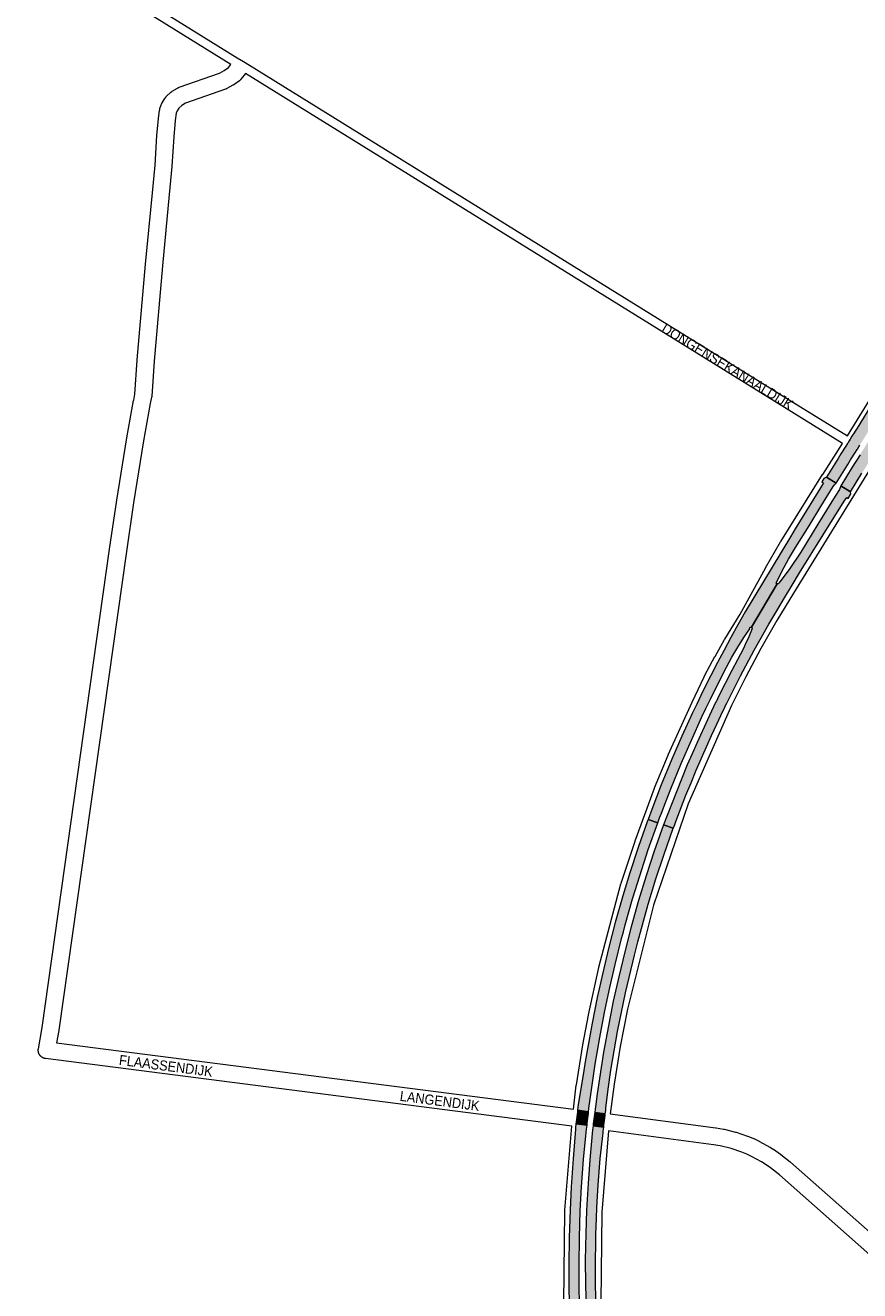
# Paper-space layout 'Layout1' of a CAD drawing. Header units: metres. Extents: x 123097 to 144122, y 392739 to 407589.
# Tile 43 of 256: x 125931 to 126571, y 400884 to 401853. Entities that reach past the tile are written whole.
import ezdxf
from ezdxf.enums import TextEntityAlignment as Align

# ---------------------------------------------------------------- set-up
doc = ezdxf.new("R2010")
doc.units = ezdxf.units.M
doc.header["$MEASUREMENT"] = 0
for name, color, linetype, lineweight in [('gs-anno-wegen algemeen tekst', 7, 'Continuous', 0), ('gs-knt-fietspaden', 7, 'Continuous', 0), ('gs-knt-hoofdweg', 7, 'Continuous', 0), ('gs-knt-wegen algemeen', 7, 'Continuous', 0), ('gs-vlk-plantopografie wegen algemeen', 7, 'Continuous', 0), ('ir-ARC-asfalt-hoofdwegen-te inspecteren', 5, 'Continuous', 0)]:
    doc.layers.add(name, color=color, linetype=linetype, lineweight=lineweight)
doc.styles.add('Style-Arial', font='arial.ttf')

psp = doc.layouts.get("Layout1")

# ---------------------------------------------------------------- hatches: boundary and pattern name
at = {"layer": 'ir-ARC-asfalt-hoofdwegen-te inspecteren', "linetype": 'Continuous', "lineweight": 13}
for points in [[(126570.063, 401530.258), (126570.856, 401531.539), (126572.189, 401533.694), (126572.823, 401534.719), (126573.33, 401535.539), (126575.215, 401538.587), (126576.127, 401540.061), (126601.281, 401580.727), (126602.203, 401582.217), (126602.389, 401582.518), (126603.073, 401583.623), (126603.339, 401584.053), (126603.852, 401584.883), (126608.543, 401592.466), (126610.085, 401594.96), (126611.032, 401596.49), (126613.686, 401600.78), (126614.955, 401602.832), (126623.855, 401617.22), (126623.705, 401617.327), (126616.44, 401621.784), (126606.902, 401606.371), (126606.15, 401605.155), (126603.627, 401601.08), (126602.68, 401599.549), (126601.101, 401596.998), (126596.535, 401589.619), (126595.835, 401588.487), (126595.683, 401588.242), (126594.971, 401587.092), (126594.813, 401586.836), (126593.882, 401585.333), (126568.71, 401544.655), (126567.698, 401543.019), (126566.005, 401540.284), (126565.306, 401539.155), (126564.771, 401538.29), (126563.432, 401536.126), (126562.644, 401534.853), (126561.583, 401533.138), (126561.314, 401532.704), (126560.165, 401530.846), (126556.381, 401524.733), (126554.214, 401521.231), (126545.388, 401506.982), (126552.825, 401502.39), (126561.633, 401516.628), (126563.817, 401520.159), (126567.585, 401526.25), (126568.736, 401528.111), (126569.001, 401528.54)], [(126583.557, 401527.874), (126584.245, 401528.987), (126586.03, 401531.871), (126586.949, 401533.356), (126612.098, 401573.993), (126613.008, 401575.464), (126613.286, 401575.913), (126613.878, 401576.869), (126614.088, 401577.209), (126614.774, 401578.317), (126619.428, 401585.837), (126620.919, 401588.246), (126621.866, 401589.777), (126624.547, 401594.11), (126625.81, 401596.151), (126633.193, 401608.08), (126634.675, 401610.49), (126627.511, 401615.014), (126627.282, 401615.097), (126618.389, 401600.729), (126617.141, 401598.712), (126614.454, 401594.37), (126613.506, 401592.839), (126611.98, 401590.373), (126607.274, 401582.771), (126606.757, 401581.934), (126606.483, 401581.492), (126605.822, 401580.424), (126605.613, 401580.086), (126604.695, 401578.602), (126579.534, 401537.95), (126578.668, 401536.551), (126576.738, 401533.433), (126576.228, 401532.608), (126576.225, 401532.604), (126575.594, 401531.584), (126574.263, 401529.433), (126573.468, 401528.149), (126572.404, 401526.43), (126572.14, 401526.004), (126570.988, 401524.143), (126565.033, 401514.52), (126556.223, 401500.286), (126563.649, 401495.685), (126572.446, 401509.921), (126578.405, 401519.549), (126579.558, 401521.413), (126580.885, 401523.556), (126581.684, 401524.848), (126583.01, 401526.99)], [(126487.691, 401392.119), (126507.356, 401425.225), (126506.803, 401425.74), (126511.333, 401435.083), (126516.249, 401444.229), (126521.542, 401453.162), (126531.892, 401469.77), (126541.035, 401484.56), (126550.498, 401499.763), (126551.499, 401501.22), (126552.825, 401502.39), (126545.388, 401506.982), (126543.741, 401506.332), (126543.264, 401505.96), (126541.624, 401503.287), (126542.93, 401502.493), (126542.279, 401501.273), (126540.661, 401498.791), (126529.935, 401481.558), (126521.26, 401467.476), (126517.628, 401461.344), (126482.853, 401403.658), (126477.354, 401393.909), (126471.906, 401384.135), (126466.725, 401374.519), (126461.586, 401364.885), (126451.454, 401344.926), (126450.356, 401342.7), (126449.235, 401340.411), (126448.904, 401339.729), (126445.73, 401333.134), (126442.601, 401326.513), (126434.338, 401308.551), (126426.683, 401290.811), (126418.558, 401271.107), (126411.344, 401252.347), (126408.478, 401244.686), (126415.851, 401242.086), (126417.324, 401245.832), (126418.735, 401249.601), (126422.275, 401258.847), (126425.859, 401268.074), (126433.88, 401287.626), (126441.663, 401305.497), (126449.79, 401323.219), (126452.85, 401329.764), (126455.973, 401336.286), (126456.304, 401336.967), (126457.421, 401339.254), (126458.513, 401341.483), (126463.517, 401351.405), (126468.577, 401361.295), (126472.785, 401369.098), (126477.19, 401376.792), (126481.884, 401384.109), (126484.668, 401388.183), (126486.49, 401390.766), (126486.122, 401391.061), (126487.11, 401392.114)], [(126363.127, 401023.385), (126363.332, 401025.15), (126363.729, 401028.569), (126365.062, 401037.476), (126367.949, 401057.048), (126371.44, 401077.507), (126375.057, 401096.709), (126377.062, 401106.34), (126379.142, 401115.956), (126383.24, 401133.638), (126388.199, 401153.472), (126389.577, 401158.642), (126390.88, 401163.833), (126396.605, 401183.855), (126402.008, 401201.526), (126408.622, 401221.588), (126415.851, 401242.086), (126408.478, 401244.686), (126407.718, 401242.77), (126401.1, 401223.937), (126394.479, 401203.691), (126389.072, 401186.111), (126383.187, 401165.71), (126378.102, 401145.801), (126373.685, 401127.092), (126369.486, 401108.333), (126365.525, 401088.614), (126361.908, 401068.828), (126360.282, 401058.915), (126358.618, 401049.006), (126354.942, 401026.203), (126354.857, 401025.673), (126354.664, 401024.452), (126354.354, 401021.811), (126362.814, 401020.684)], [(126368.163, 401024.543), (126367.926, 401022.78), (126367.57, 401020.05), (126375.618, 401018.977), (126375.935, 401021.77), (126376.093, 401022.938), (126376.16, 401023.539), (126377.941, 401038.113), (126380.003, 401052.649), (126385.105, 401082.213), (126388.021, 401097.084), (126391.173, 401111.907), (126397.994, 401140.733), (126400.614, 401150.925), (126403.295, 401161.1), (126408.539, 401179.716), (126414.531, 401199.06), (126420.5, 401217.414), (126427.787, 401237.89), (126420.393, 401240.498), (126413.183, 401220.269), (126407.079, 401201.565), (126401.194, 401182.536), (126395.449, 401162.435), (126390.577, 401143.245), (126385.918, 401124.002), (126381.771, 401105.318), (126378.013, 401086.551), (126374.356, 401066.422), (126371.15, 401046.216), (126369.5, 401034.502)], [(126361.754, 401011.542), (126361.808, 401012.007), (126362.44, 401017.452), (126362.674, 401019.476), (126362.814, 401020.684), (126354.354, 401021.811), (126354.205, 401020.544), (126353.966, 401018.516), (126353.327, 401013.077), (126353.273, 401012.617), (126353.134, 401011.439), (126361.623, 401010.413)], [(126366.414, 401010.952), (126366.278, 401009.85), (126374.468, 401008.86), (126374.588, 401009.916), (126374.638, 401010.352), (126375.257, 401015.806), (126375.491, 401017.86), (126375.618, 401018.977), (126367.57, 401020.05), (126367.418, 401018.878), (126367.158, 401016.851), (126366.472, 401011.41)], [(126361.623, 401010.413), (126353.134, 401011.439), (126352.794, 401008.544), (126352.752, 401007.341), (126351.101, 400984.676), (126349.563, 400963.247), (126348.602, 400945.585), (126347.921, 400924.43), (126347.652, 400903.423), (126347.698, 400885.137), (126348.759, 400846.271), (126350.384, 400823.705), (126352.036, 400803.009), (126354.418, 400779.353), (126356.888, 400756.529), (126359.083, 400735.768), (126361.234, 400714.896), (126363.334, 400693.618), (126365.304, 400670.904), (126366.958, 400650.111), (126368.791, 400630.706), (126369.66, 400619.523), (126377.797, 400620.057), (126376.104, 400631.142), (126374.672, 400652.058), (126373.144, 400670.599), (126370.94, 400695.92), (126369.115, 400715.081), (126366.742, 400737.996), (126362.175, 400780.392), (126362.538, 400780.443), (126362.28, 400783.118), (126360.172, 400804.01), (126358.361, 400824.993), (126357.145, 400843.615), (126356.135, 400864.714), (126355.599, 400885.261), (126355.498, 400903.61), (126355.762, 400924.157), (126356.485, 400945.082), (126357.433, 400963.104), (126358.993, 400984.193), (126360.661, 401002.119), (126361.282, 401007.472)], [(126374.468, 401008.86), (126366.278, 401009.85), (126365.924, 401006.886), (126363.771, 400983.951), (126362.468, 400965.6), (126361.299, 400945.295), (126360.662, 400927.361), (126360.293, 400906.969), (126360.355, 400888.227), (126360.853, 400868.334), (126361.58, 400850.043), (126363.399, 400822.128), (126365.051, 400803.098), (126366.959, 400783.524), (126368.916, 400765.366), (126370.862, 400747.692), (126373.039, 400727.436), (126374.836, 400709.372), (126378.25, 400671.579), (126380.273, 400646.319), (126381.567, 400631.876), (126382.304, 400620.353), (126389.919, 400620.853), (126389.282, 400630.563), (126387.969, 400648.552), (126386.079, 400672.042), (126384.337, 400691.608), (126382.608, 400710.403), (126380.745, 400728.944), (126378.683, 400748.351), (126374.764, 400784.857), (126372.723, 400805.825), (126371.247, 400822.45), (126369.525, 400848.749), (126368.657, 400868.802), (126368.233, 400888.461), (126368.137, 400907.579), (126368.358, 400918.803), (126368.51, 400926.535), (126368.976, 400939.108), (126369.284, 400947.434), (126370.275, 400964.735), (126371.686, 400984.774), (126374.005, 401004.641), (126374.126, 401005.85)]]:
    psp.add_hatch(color=5, dxfattribs=at).paths.add_polyline_path(points, flags=0)
at = {"layer": 'ir-ARC-asfalt-hoofdwegen-te inspecteren', "linetype": 'Continuous', "lineweight": 13, "extrusion": (0, 0, -1)}
psp.add_hatch(color=5, dxfattribs=at).paths.add_polyline_path([(-126453.14, 401300.351), (-126457.078, 401309.059), (-126461.077, 401317.745), (-126464.186, 401324.255), (-126467.346, 401330.747), (-126467.68, 401331.425), (-126468.805, 401333.702), (-126469.91, 401335.924), (-126479.314, 401354.762), (-126489.865, 401374.433), (-126501.12, 401394.393), (-126507.113, 401404.511), (-126513.151, 401414.598), (-126518.902, 401424.122), (-126524.704, 401433.613), (-126542.675, 401462.789), (-126558.724, 401488.614), (-126560.828, 401491.331), (-126562.018, 401490.612), (-126563.775, 401493.597), (-126563.869, 401494.182), (-126563.649, 401495.685), (-126556.223, 401500.286), (-126555.232, 401497.638), (-126552.037, 401492.542), (-126538.764, 401470.932), (-126525.507, 401449.6), (-126517.278, 401436.975), (-126508.865, 401426.003), (-126508.111, 401425.219), (-126507.356, 401425.225), (-126487.691, 401392.119), (-126488.119, 401391.726), (-126488.218, 401390.89), (-126485.691, 401384.72), (-126482.896, 401378.667), (-126481.537, 401375.798), (-126477.042, 401366.94), (-126472.707, 401358.816), (-126462.809, 401339.388), (-126461.709, 401337.163), (-126460.59, 401334.878), (-126460.259, 401334.199), (-126457.117, 401327.659), (-126454.04, 401321.093), (-126446.001, 401303.567), (-126442.241, 401295.018), (-126438.552, 401286.443), (-126430.187, 401265.954), (-126423.198, 401247.79), (-126420.393, 401240.498), (-126427.787, 401237.89), (-126428.124, 401238.838), (-126430.555, 401245.195), (-126437.443, 401263.301), (-126441.385, 401272.865), (-126445.365, 401282.41)], flags=0)

# ---------------------------------------------------------------- linework, layer by layer
at = {"layer": 'gs-knt-fietspaden', "color": 7, "linetype": 'Continuous', "flags": 128}
for points in [[(124752.293, 402671.289), (124757.559, 402667.947), (124757.679, 402667.868), (124757.796, 402667.783), (124766.836, 402660.942), (124766.924, 402660.873), (124822.905, 402615.631), (124830.908, 402610.593), (126093.436, 401828.412), (126098.09, 401825.529), (126102.746, 401822.646), (126522.063, 401562.964), (126561.272, 401538.683)], [(126088.526, 401823.196), (124827.2, 402604.632), (124827.179, 402604.646), (124818.99, 402609.801), (124818.875, 402609.877), (124818.836, 402609.904), (124818.818, 402609.916), (124818.763, 402609.957), (124818.654, 402610.041), (124762.555, 402655.378), (124753.675, 402662.098), (124748.604, 402665.316)], [(126557.533, 401532.741), (126518.367, 401556.996), (126099.652, 401816.305)]]:
    psp.add_lwpolyline(points, dxfattribs=at)
at = {"layer": 'gs-knt-hoofdweg', "color": 7, "linetype": 'Continuous', "flags": 128}
for points in [[(126561.272, 401538.683), (126680.129, 401730.662), (126680.142, 401730.684), (126731.46, 401808.461), (126786.705, 401883.5), (126845.729, 401955.603), (126879.149, 401991.366), (126915.313, 402024.353), (126953.989, 402054.354), (126994.932, 402081.178), (127037.882, 402104.655), (127037.982, 402104.704), (127062.061, 402116.231)], [(126351.235, 401022.717), (126353.403, 401041.064), (126353.455, 401041.429), (126358.485, 401071.899), (126358.516, 401072.074), (126362.769, 401094.696), (126362.809, 401094.896), (126370.582, 401131.125), (126370.674, 401131.504), (126387.689, 401195.429), (126387.753, 401195.659), (126387.824, 401195.883), (126387.825, 401195.886), (126387.826, 401195.889), (126398.454, 401227.988), (126398.543, 401228.242), (126413.415, 401268.557), (126413.51, 401268.803), (126423.743, 401293.96), (126423.871, 401294.256), (126442.154, 401334.491), (126442.239, 401334.672), (126453.899, 401358.718), (126454.067, 401359.046), (126459.779, 401369.562), (126459.841, 401369.675), (126467.139, 401382.61), (126467.286, 401382.859), (126479.013, 401401.995), (126498.56, 401437.275), (126498.623, 401437.388), (126510.085, 401457.307), (126510.234, 401457.554), (126542.313, 401508.929), (126542.358, 401509), (126557.533, 401532.741)], [(126581.694, 401517.852), (126520.013, 401418.21), (126507.244, 401397.025), (126495.049, 401375.614), (126483.399, 401353.908), (126472.388, 401332.102), (126439.319, 401256.727), (126412.707, 401179.058), (126392.604, 401099.259), (126387.106, 401070.717), (126382.427, 401041.834), (126379.425, 401019.029)], [(126343.94, 400874.09), (126344.689, 400944.791), (126344.697, 400945.072), (126344.715, 400945.353), (126349.937, 401009.757)], [(126378.06, 401006.077), (126373.026, 400943.776), (126372.291, 400874.505), (126376.433, 400805.212), (126384.638, 400730.991), (126384.648, 400730.903), (126387.129, 400705.933), (126387.142, 400705.784), (126393.94, 400621.335), (126393.955, 400621.113), (126398.406, 400536.478), (126398.413, 400536.316), (126401.311, 400446.807)]]:
    psp.add_lwpolyline(points, dxfattribs=at)
at = {"layer": 'gs-knt-wegen algemeen', "color": 7, "linetype": 'Continuous', "flags": 128}
for points in [[(125940.854, 401068.961), (125943.658, 401085.185), (125995.449, 401451.781), (125995.453, 401451.809), (126000.91, 401489.263), (126000.927, 401489.37), (126008.688, 401537.027), (126008.709, 401537.149), (126013.929, 401565.763), (126013.954, 401565.895), (126014.887, 401570.472), (126016.655, 401596.711), (126016.664, 401596.831), (126022.978, 401670.195), (126022.985, 401670.271), (126028.326, 401724.817), (126030.309, 401746.19), (126031.808, 401768.794), (126031.819, 401768.936), (126032.936, 401781.568), (126032.971, 401781.875), (126033.846, 401788.289), (126033.892, 401788.58), (126033.952, 401788.869), (126034.024, 401789.154), (126034.11, 401789.436), (126035.081, 401792.399), (126035.184, 401792.691), (126035.301, 401792.978), (126035.432, 401793.259), (126035.576, 401793.533), (126035.733, 401793.8), (126037.87, 401797.25), (126038.027, 401797.492), (126038.195, 401797.727), (126038.373, 401797.954), (126038.562, 401798.173), (126038.759, 401798.383), (126038.966, 401798.585), (126042.512, 401801.889), (126042.71, 401802.066), (126042.916, 401802.235), (126043.128, 401802.396), (126043.346, 401802.547), (126043.571, 401802.69), (126047.651, 401805.168), (126047.889, 401805.306), (126048.133, 401805.434), (126048.382, 401805.551), (126048.636, 401805.658), (126048.894, 401805.753), (126079.694, 401816.453), (126083.449, 401818.531), (126086.729, 401820.865), (126088.526, 401823.196)], [(126099.652, 401816.305), (126096.451, 401812.15), (126096.278, 401811.935), (126096.097, 401811.728), (126095.907, 401811.529), (126095.709, 401811.339), (126095.503, 401811.156), (126095.289, 401810.983), (126095.068, 401810.819), (126090.697, 401807.709), (126090.494, 401807.57), (126090.287, 401807.439), (126090.074, 401807.317), (126085.508, 401804.79), (126085.262, 401804.661), (126085.011, 401804.542), (126084.754, 401804.434), (126084.493, 401804.338), (126053.819, 401793.681), (126050.9, 401791.908), (126048.479, 401789.653), (126047.211, 401787.605), (126046.666, 401785.943), (126045.892, 401780.268), (126044.795, 401767.861), (126043.295, 401745.243), (126043.281, 401745.073), (126041.289, 401723.598), (126041.286, 401723.565), (126035.947, 401669.041), (126029.641, 401595.775), (126027.848, 401569.161), (126027.822, 401568.872), (126027.783, 401568.584), (126027.732, 401568.299), (126026.725, 401563.361), (126021.528, 401534.873), (126013.786, 401487.331), (126008.339, 401449.945), (125956.536, 401083.264), (125956.505, 401083.07), (125956.505, 401083.065), (125956.504, 401083.062)], [(125956.504, 401083.062), (125954.841, 401073.442)], [(126349.937, 401009.757), (125946.441, 401061.392), (125946.144, 401061.437), (125945.974, 401061.471), (125945.833, 401061.499), (125945.661, 401061.542), (125945.526, 401061.576), (125945.351, 401061.629), (125945.222, 401061.669), (125945.04, 401061.734), (125944.928, 401061.774), (125944.924, 401061.776), (125944.919, 401061.777), (125944.632, 401061.896), (125944.629, 401061.898), (125944.344, 401062.032), (125944.305, 401062.053), (125944.067, 401062.18), (125944.064, 401062.182), (125943.968, 401062.239), (125943.797, 401062.341), (125943.792, 401062.344), (125943.787, 401062.347), (125943.684, 401062.416), (125943.528, 401062.52), (125943.418, 401062.601), (125943.273, 401062.708), (125943.163, 401062.798), (125943.028, 401062.909), (125942.92, 401063.006), (125942.792, 401063.121), (125942.688, 401063.224), (125942.567, 401063.345), (125942.467, 401063.454), (125942.353, 401063.579), (125942.258, 401063.694), (125942.151, 401063.824), (125942.061, 401063.943), (125941.962, 401064.077), (125941.877, 401064.202), (125941.784, 401064.34), (125941.705, 401064.47), (125941.62, 401064.611), (125941.547, 401064.745), (125941.469, 401064.89), (125941.402, 401065.027), (125941.332, 401065.176), (125941.272, 401065.317), (125941.209, 401065.468), (125941.155, 401065.612), (125941.1, 401065.766), (125941.054, 401065.912), (125941.006, 401066.069), (125940.967, 401066.217), (125940.927, 401066.376), (125940.895, 401066.526), (125940.863, 401066.687), (125940.838, 401066.838), (125940.814, 401067), (125940.796, 401067.153), (125940.78, 401067.315), (125940.77, 401067.469), (125940.762, 401067.632), (125940.759, 401067.786), (125940.759, 401067.949), (125940.764, 401068.103), (125940.772, 401068.265), (125940.784, 401068.42), (125940.8, 401068.581), (125940.819, 401068.735), (125940.843, 401068.895), (125940.853, 401068.954)], [(125940.853, 401068.954), (125940.853, 401068.958), (125940.854, 401068.961)], [(125940.853, 401068.954), (125940.853, 401068.958), (125940.854, 401068.961)], [(125954.841, 401073.442), (126351.235, 401022.717)], [(126379.425, 401019.029), (126460.456, 401008.336), (126460.676, 401008.303), (126466.227, 401007.376), (126466.457, 401007.333), (126466.684, 401007.283), (126475.489, 401005.155), (126475.766, 401005.081), (126476.04, 401004.996), (126484.622, 401002.1), (126484.825, 401002.028), (126485.026, 401001.949), (126489.213, 401000.22), (126489.476, 401000.105), (126493.582, 400998.193), (126493.776, 400998.098), (126493.966, 400997.998), (126501.906, 400993.64), (126502.094, 400993.533), (126502.278, 400993.42), (126506.096, 400990.982), (126506.335, 400990.822), (126510.041, 400988.218), (126510.215, 400988.091), (126510.384, 400987.959), (126517.435, 400982.274), (126517.656, 400982.088), (126596.116, 400912.869)], [(126606.238, 400881.425), (126600.486, 400889.244), (126597.503, 400892.831), (126590.859, 400899.919), (126587.416, 400903.182), (126509.15, 400972.229), (126502.379, 400977.688), (126498.967, 400980.086), (126495.452, 400982.33), (126487.891, 400986.48), (126484.11, 400988.241), (126480.256, 400989.833), (126472.15, 400992.567), (126463.852, 400994.572), (126458.642, 400995.443), (126378.06, 401006.077)]]:
    psp.add_lwpolyline(points, dxfattribs=at)
at = {"layer": 'gs-vlk-plantopografie wegen algemeen', "color": 7, "linetype": 'Continuous', "flags": 128}
for points in [[(124752.293, 402671.289), (124757.559, 402667.947), (124757.679, 402667.868), (124757.796, 402667.783), (124766.836, 402660.942), (124766.924, 402660.873), (124822.905, 402615.631), (124830.908, 402610.593), (126093.436, 401828.412), (126098.09, 401825.529), (126102.746, 401822.646), (126522.063, 401562.964), (126561.272, 401538.683)], [(126088.526, 401823.196), (124827.2, 402604.632), (124827.179, 402604.646), (124818.99, 402609.801), (124818.875, 402609.877), (124818.836, 402609.904), (124818.818, 402609.916), (124818.763, 402609.957), (124818.654, 402610.041), (124762.555, 402655.378), (124753.675, 402662.098), (124748.604, 402665.316)], [(126557.533, 401532.741), (126518.367, 401556.996), (126099.652, 401816.305)]]:
    psp.add_lwpolyline(points, dxfattribs=at)
at = {"layer": 'ir-ARC-asfalt-hoofdwegen-te inspecteren', "color": 5, "linetype": 'Continuous', "lineweight": 13, "flags": 128}
for points in [[(126593.882, 401585.333), (126568.71, 401544.655), (126567.698, 401543.019), (126566.005, 401540.284), (126565.306, 401539.155), (126564.771, 401538.29), (126563.432, 401536.126), (126562.644, 401534.853), (126561.583, 401533.138), (126561.314, 401532.704), (126560.165, 401530.846), (126556.381, 401524.733), (126554.214, 401521.231), (126545.388, 401506.982), (126552.825, 401502.39), (126561.633, 401516.628), (126563.817, 401520.159), (126567.585, 401526.25), (126568.736, 401528.111), (126569.001, 401528.54), (126570.063, 401530.258), (126570.856, 401531.539)], [(126570.988, 401524.143), (126565.033, 401514.52), (126556.223, 401500.286), (126563.649, 401495.685), (126572.446, 401509.921)], [(126356.135, 400864.714), (126355.599, 400885.261), (126355.498, 400903.61), (126355.762, 400924.157), (126356.485, 400945.082), (126357.433, 400963.104), (126358.993, 400984.193), (126360.661, 401002.119), (126361.282, 401007.472), (126361.623, 401010.413), (126353.134, 401011.439), (126352.794, 401008.544), (126352.752, 401007.341), (126351.101, 400984.676), (126349.563, 400963.247), (126348.602, 400945.585), (126347.921, 400924.43), (126347.652, 400903.423), (126347.698, 400885.137), (126348.759, 400846.271)], [(126368.657, 400868.802), (126368.233, 400888.461), (126368.137, 400907.579), (126368.358, 400918.803), (126368.51, 400926.535), (126368.976, 400939.108), (126369.284, 400947.434), (126370.275, 400964.735), (126371.686, 400984.774), (126374.005, 401004.641), (126374.126, 401005.85), (126374.468, 401008.86), (126366.278, 401009.85), (126365.924, 401006.886), (126363.771, 400983.951), (126362.468, 400965.6), (126361.299, 400945.295), (126360.662, 400927.361), (126360.293, 400906.969), (126360.355, 400888.227), (126360.853, 400868.334)]]:
    psp.add_lwpolyline(points, dxfattribs=at)
for points in [[(126487.691, 401392.119), (126507.356, 401425.225), (126506.803, 401425.74), (126511.333, 401435.083), (126516.249, 401444.229), (126521.542, 401453.162), (126531.892, 401469.77), (126541.035, 401484.56), (126550.498, 401499.763), (126551.499, 401501.22), (126552.825, 401502.39), (126545.388, 401506.982), (126543.741, 401506.332), (126543.264, 401505.96), (126541.624, 401503.287), (126542.93, 401502.493), (126542.279, 401501.273), (126540.661, 401498.791), (126529.935, 401481.558), (126521.26, 401467.476), (126517.628, 401461.344), (126482.853, 401403.658), (126477.354, 401393.909), (126471.906, 401384.135), (126466.725, 401374.519), (126461.586, 401364.885), (126451.454, 401344.926), (126450.356, 401342.7), (126449.235, 401340.411), (126448.904, 401339.729), (126445.73, 401333.134), (126442.601, 401326.513), (126434.338, 401308.551), (126426.683, 401290.811), (126418.558, 401271.107), (126411.344, 401252.347), (126408.478, 401244.686), (126415.851, 401242.086), (126417.324, 401245.832), (126418.735, 401249.601), (126422.275, 401258.847), (126425.859, 401268.074), (126433.88, 401287.626), (126441.663, 401305.497), (126449.79, 401323.219), (126452.85, 401329.764), (126455.973, 401336.286), (126456.304, 401336.967), (126457.421, 401339.254), (126458.513, 401341.483), (126463.517, 401351.405), (126468.577, 401361.295), (126472.785, 401369.098), (126477.19, 401376.792), (126481.884, 401384.109), (126484.668, 401388.183), (126486.49, 401390.766), (126486.122, 401391.061), (126487.11, 401392.114)], [(126453.14, 401300.351), (126457.078, 401309.059), (126461.077, 401317.745), (126464.186, 401324.255), (126467.346, 401330.747), (126467.68, 401331.425), (126468.805, 401333.702), (126469.91, 401335.924), (126479.314, 401354.762), (126489.865, 401374.433), (126501.12, 401394.393), (126507.113, 401404.511), (126513.151, 401414.598), (126518.902, 401424.122), (126524.704, 401433.613), (126542.675, 401462.789), (126558.724, 401488.614), (126560.828, 401491.331), (126562.018, 401490.612), (126563.775, 401493.597), (126563.869, 401494.182), (126563.649, 401495.685), (126556.223, 401500.286), (126555.232, 401497.638), (126552.037, 401492.542), (126538.764, 401470.932), (126525.507, 401449.6), (126517.278, 401436.975), (126508.865, 401426.003), (126508.111, 401425.219), (126507.356, 401425.225), (126487.691, 401392.119), (126488.119, 401391.726), (126488.218, 401390.89), (126485.691, 401384.72), (126482.896, 401378.667), (126481.537, 401375.798), (126477.042, 401366.94), (126472.707, 401358.816), (126462.809, 401339.388), (126461.709, 401337.163), (126460.59, 401334.878), (126460.259, 401334.199), (126457.117, 401327.659), (126454.04, 401321.093), (126446.001, 401303.567), (126442.241, 401295.018), (126438.552, 401286.443), (126430.187, 401265.954), (126423.198, 401247.79), (126420.393, 401240.498), (126427.787, 401237.89), (126428.124, 401238.838), (126430.555, 401245.195), (126437.443, 401263.301), (126441.385, 401272.865), (126445.365, 401282.41)]]:
    psp.add_lwpolyline(points, close=True, dxfattribs=at)
at = {"layer": 'ir-ARC-asfalt-hoofdwegen-te inspecteren', "color": 5, "linetype": 'Continuous', "lineweight": 13}
for points in [[(126363.127, 401023.385), (126363.332, 401025.15), (126363.729, 401028.569), (126365.062, 401037.476), (126367.949, 401057.048), (126371.44, 401077.507), (126375.057, 401096.709), (126377.062, 401106.34), (126379.142, 401115.956), (126383.24, 401133.638), (126388.199, 401153.472), (126389.577, 401158.642), (126390.88, 401163.833), (126396.605, 401183.855), (126402.008, 401201.526), (126408.622, 401221.588), (126415.851, 401242.086), (126408.478, 401244.686), (126407.718, 401242.77), (126401.1, 401223.937), (126394.479, 401203.691), (126389.072, 401186.111), (126383.187, 401165.71), (126378.102, 401145.801), (126373.685, 401127.092), (126369.486, 401108.333), (126365.525, 401088.614), (126361.908, 401068.828), (126360.282, 401058.915), (126358.618, 401049.006), (126354.942, 401026.203), (126354.857, 401025.673), (126354.664, 401024.452), (126354.354, 401021.811), (126362.814, 401020.684)], [(126368.163, 401024.543), (126367.926, 401022.78), (126367.57, 401020.05), (126375.618, 401018.977), (126375.935, 401021.77), (126376.093, 401022.938), (126376.16, 401023.539), (126377.941, 401038.113), (126380.003, 401052.649), (126385.105, 401082.213), (126388.021, 401097.084), (126391.173, 401111.907), (126397.994, 401140.733), (126400.614, 401150.925), (126403.295, 401161.1), (126408.539, 401179.716), (126414.531, 401199.06), (126420.5, 401217.414), (126427.787, 401237.89), (126420.393, 401240.498), (126413.183, 401220.269), (126407.079, 401201.565), (126401.194, 401182.536), (126395.449, 401162.435), (126390.577, 401143.245), (126385.918, 401124.002), (126381.771, 401105.318), (126378.013, 401086.551), (126374.356, 401066.422), (126371.15, 401046.216), (126369.5, 401034.502)], [(126361.754, 401011.542), (126361.808, 401012.007), (126362.44, 401017.452), (126362.674, 401019.476), (126362.814, 401020.684), (126354.354, 401021.811), (126354.205, 401020.544), (126353.966, 401018.516), (126353.327, 401013.077), (126353.273, 401012.617), (126353.134, 401011.439), (126361.623, 401010.413)], [(126366.414, 401010.952), (126366.278, 401009.85), (126374.468, 401008.86), (126374.588, 401009.916), (126374.638, 401010.352), (126375.257, 401015.806), (126375.491, 401017.86), (126375.618, 401018.977), (126367.57, 401020.05), (126367.418, 401018.878), (126367.158, 401016.851), (126366.472, 401011.41)]]:
    psp.add_lwpolyline(points, close=True, dxfattribs=at)

# ---------------------------------------------------------------- texts
at = {"layer": 'gs-anno-wegen algemeen tekst', "color": 7, "style": 'Style-Arial', "width": 0.909091}
for s, rotation, p in [('DONGENSEKANAALDIJK', 328.492061, (126469.429, 401591.825)), ('FLAASSENDIJK', 352.671014, (126038.693, 401055.902)), ('LANGENDIJK', 352.663794, (126248.654, 401029.01))]:
    psp.add_text(s, height=7.7, rotation=rotation, dxfattribs=at).set_placement(p, align=Align.MIDDLE_CENTER)

doc.saveas('drawing.dxf')
